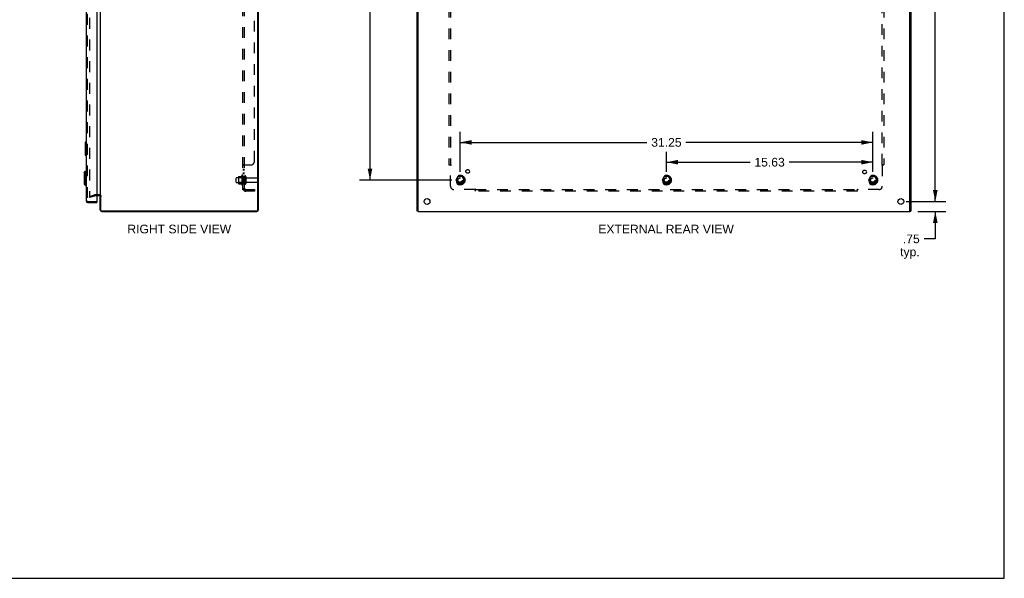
# Model space of a CAD drawing. Header units: inches. Extents: x 0 to 149, y 0 to 96.
# Tile 8 of 9: x 75 to 149, y 0 to 42. Entities that reach past the tile are written whole.
import ezdxf

# ---------------------------------------------------------------- set-up
doc = ezdxf.new("R2010")
doc.units = ezdxf.units.IN
doc.header["$LTSCALE"] = 8.201754
doc.header["$MEASUREMENT"] = 0
doc.linetypes.add('HIDDEN', pattern=[0.2, 0.1, -0.1])
doc.layers.get('0').update_dxf_attribs({"linetype": 'CONTINUOUS'})
for name, color, linetype in [('DEFAULT_2', 8, 'HIDDEN'), ('DIMENSIONS', 7, 'CONTINUOUS'), ('DOOR_ASSEMBLY', 7, 'CONTINUOUS'), ('SUBPANEL', 7, 'CONTINUOUS')]:
    doc.layers.add(name, color=color, linetype=linetype)
doc.styles.get("Standard").update_dxf_attribs({"font": 'arial.ttf'})
doc.dimstyles.new('DIMSTYLE_1', dxfattribs={"dimtxt": 0.657895, "dimasz": 0.877193, "dimexe": 0.09, "dimexo": 0.07, "dimgap": 0.0375, "dimtad": 0, "dimtih": 1, "dimtoh": 1, "dimzin": 4, "dimdsep": 46, "dimtxsty": 'Standard', "dimblk": '_FILLED', "dimblk1": '_FILLED', "dimblk2": '_FILLED', "dimcen": 0.09, "dimadec": 3, "dimazin": 1, "dimtfac": 1, "dimtdec": 3, "dimtofl": 0, "dimtmove": 0, "dimatfit": 3, "dimldrblk": '_FILLED', "dimfxl": 0, "dimtolj": 1, "dimtzin": 4, "dimarcsym": 0})

# ---------------------------------------------------------------- blocks, each defined once
blk = doc.blocks.new('_FILLED')
at = {"color": 0, "linetype": 'ByBlock'}
blk.add_solid([(0, 0), (-1, 0.2), (-1, -0.2)], dxfattribs=at)
blk = doc.blocks.new('*D7')
at = {"layer": 'DIMENSIONS', "color": 2, "linetype": 'Continuous'}
for p, q in [((141.9, 69.035), (144.687, 69.035)), ((143.897, 69.035), (143.897, 49.443)), ((143.897, 28.535), (143.897, 48.127)), ((141.9, 28.535), (144.687, 28.535))]:
    blk.add_line(p, q, dxfattribs=at)
at = {"layer": 'DIMENSIONS', "color": 2, "linetype": 'Continuous', "xscale": 0.8771929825, "yscale": 0.8771929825, "zscale": 0.8771929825}
for p, rotation in [((143.897, 69.035), 90), ((143.897, 28.535), 270)]:
    blk.add_blockref('_FILLED', p, dxfattribs=dict(at, rotation=rotation))
at = {"layer": 'DIMENSIONS', "color": 2, "linetype": 'Continuous', "insert": (143.897, 49.114), "char_height": 0.6579, "width": 2.29896, "attachment_point": 2, "line_spacing_factor": 0.9}
blk.add_mtext('40.50', dxfattribs=at)
blk = doc.blocks.new('*D10')
at = {"layer": 'DIMENSIONS', "color": 2, "linetype": 'Continuous'}
for p, q in [((143.897, 28.535), (143.897, 30.29)), ((141.681, 28.535), (144.687, 28.535)), ((142.575, 27.785), (144.687, 27.785)), ((143.897, 27.785), (143.897, 25.71)), ((143.897, 25.71), (143.047, 25.71))]:
    blk.add_line(p, q, dxfattribs=at)
at = {"layer": 'DIMENSIONS', "color": 2, "linetype": 'Continuous', "xscale": 0.8771929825, "yscale": 0.8771929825, "zscale": 0.8771929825}
for p, rotation in [((143.897, 28.535), 270), ((143.897, 27.785), 90)]:
    blk.add_blockref('_FILLED', p, dxfattribs=dict(at, rotation=rotation))
at = {"layer": 'DIMENSIONS', "color": 2, "linetype": 'Continuous', "insert": (142.718, 26.039), "char_height": 0.6579, "width": 1.47965, "attachment_point": 3, "line_spacing_factor": 0.9}
blk.add_mtext('.75\\Ptyp.', dxfattribs=at)
blk = doc.blocks.new('*D12')
at = {"layer": 'DIMENSIONS', "color": 2, "linetype": 'Continuous'}
for p, q in [((107.297, 67.41), (100.3, 67.41)), ((101.089, 67.41), (101.089, 48.248)), ((101.089, 30.16), (101.089, 46.933)), ((107.297, 30.16), (100.3, 30.16))]:
    blk.add_line(p, q, dxfattribs=at)
at = {"layer": 'DIMENSIONS', "color": 2, "linetype": 'Continuous', "xscale": 0.8771929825, "yscale": 0.8771929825, "zscale": 0.8771929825}
for p, rotation in [((101.089, 67.41), 90), ((101.089, 30.16), 270)]:
    blk.add_blockref('_FILLED', p, dxfattribs=dict(at, rotation=rotation))
at = {"layer": 'DIMENSIONS', "color": 2, "linetype": 'Continuous', "insert": (101.089, 47.919), "char_height": 0.6579, "width": 2.29896, "attachment_point": 2, "line_spacing_factor": 0.9}
blk.add_mtext('37.25', dxfattribs=at)
blk = doc.blocks.new('*D14')
at = {"layer": 'DIMENSIONS', "color": 2, "linetype": 'Continuous'}
for p, q in [((107.911, 30.774), (107.911, 33.806)), ((139.161, 30.774), (139.161, 33.806)), ((107.911, 33.016), (122.057, 33.016)), ((139.161, 33.016), (125.014, 33.016))]:
    blk.add_line(p, q, dxfattribs=at)
at = {"layer": 'DIMENSIONS', "color": 2, "linetype": 'Continuous', "xscale": 0.8771929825, "yscale": 0.8771929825, "zscale": 0.8771929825, "rotation": 180}
blk.add_blockref('_FILLED', (107.911, 33.016), dxfattribs=at)
at = {"layer": 'DIMENSIONS', "color": 2, "linetype": 'Continuous', "xscale": 0.8771929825, "yscale": 0.8771929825, "zscale": 0.8771929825}
blk.add_blockref('_FILLED', (139.161, 33.016), dxfattribs=at)
at = {"layer": 'DIMENSIONS', "color": 2, "linetype": 'Continuous', "insert": (123.536, 33.345), "char_height": 0.6579, "width": 2.29896, "attachment_point": 2, "line_spacing_factor": 0.9}
blk.add_mtext('31.25', dxfattribs=at)
blk = doc.blocks.new('*D15')
at = {"layer": 'DIMENSIONS', "color": 2, "linetype": 'Continuous'}
for p, q in [((123.536, 30.774), (123.536, 32.306)), ((139.161, 30.774), (139.161, 32.306)), ((123.536, 31.516), (129.87, 31.516)), ((139.161, 31.516), (132.827, 31.516))]:
    blk.add_line(p, q, dxfattribs=at)
at = {"layer": 'DIMENSIONS', "color": 2, "linetype": 'Continuous', "xscale": 0.8771929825, "yscale": 0.8771929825, "zscale": 0.8771929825, "rotation": 180}
blk.add_blockref('_FILLED', (123.536, 31.516), dxfattribs=at)
at = {"layer": 'DIMENSIONS', "color": 2, "linetype": 'Continuous', "xscale": 0.8771929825, "yscale": 0.8771929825, "zscale": 0.8771929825}
blk.add_blockref('_FILLED', (139.161, 31.516), dxfattribs=at)
at = {"layer": 'DIMENSIONS', "color": 2, "linetype": 'Continuous', "insert": (131.348, 31.845), "char_height": 0.6579, "width": 2.29896, "attachment_point": 2, "line_spacing_factor": 0.9}
blk.add_mtext('15.63', dxfattribs=at)

msp = doc.modelspace()

# ---------------------------------------------------------------- linework, layer by layer
at = {"color": 7, "linetype": 'Continuous'}
for p, q in [((149.123, 0), (149.123, 96.491)), ((104.736, 27.818), (104.661, 27.818)), ((104.736, 27.788), (104.736, 27.889)), ((141.961, 27.788), (141.961, 27.887)), ((141.961, 27.818), (142.036, 27.818)), ((0, 0), (149.123, 0))]:
    msp.add_line(p, q, dxfattribs=at)
at = {"color": 3, "linetype": 'Continuous'}
for p, q in [((92.605, 27.898), (92.605, 69.672)), ((92.658, 27.921), (92.658, 69.649)), ((104.661, 27.818), (104.661, 69.752)), ((104.736, 27.895), (104.736, 69.675)), ((141.961, 27.895), (141.961, 69.675)), ((142.036, 69.752), (142.036, 27.818)), ((80.658, 68.61), (80.658, 28.96)), ((80.616, 28.96), (80.415, 28.96)), ((80.658, 27.902), (80.658, 28.947)), ((80.681, 28.96), (80.681, 27.898)), ((92.525, 27.818), (80.761, 27.818)), ((80.775, 27.785), (92.522, 27.785)), ((104.736, 27.788), (104.736, 27.785)), ((104.736, 27.785), (141.961, 27.785)), ((141.961, 27.788), (141.961, 27.785))]:
    msp.add_line(p, q, dxfattribs=at)
for centre in [(105.411, 28.535), (141.286, 28.535)]:
    msp.add_circle(centre, 0.219, dxfattribs=at)
for centre, radius, start, end in [((80.616, 28.918), 0.042, 0, 90), ((80.775, 27.902), 0.117, 180, 270), ((80.761, 27.898), 0.08, 180, 270), ((92.522, 27.921), 0.136, 270, 360), ((92.525, 27.898), 0.08, 270, 360)]:
    msp.add_arc(centre, radius, start, end, dxfattribs=at)
at = {"layer": 'DEFAULT_2', "color": 8, "linetype": 'HIDDEN'}
for p, q in [((79.845, 68.687), (79.845, 28.883)), ((90.958, 30.003), (90.958, 30.318)), ((90.988, 30.348), (91.583, 30.348)), ((90.988, 29.973), (91.583, 29.973)), ((91.122, 30.416), (91.122, 29.905)), ((91.142, 30.344), (91.122, 30.364)), ((91.142, 29.977), (91.122, 29.957)), ((91.132, 30.438), (91.36, 30.438)), ((91.132, 29.883), (91.36, 29.883)), ((91.438, 30.344), (91.142, 30.344)), ((91.142, 30.344), (91.142, 29.977)), ((91.438, 29.977), (91.142, 29.977)), ((91.388, 30.516), (91.388, 29.804)), ((91.438, 30.344), (91.458, 30.364)), ((91.438, 30.344), (91.438, 29.977)), ((91.438, 29.977), (91.458, 29.957)), ((91.458, 30.494), (91.458, 29.826)), ((91.583, 30.418), (91.583, 29.903)), ((91.693, 30.418), (91.693, 29.903)), ((91.755, 30.325), (92.553, 30.325)), ((91.755, 29.995), (92.553, 29.995)), ((92.583, 30.025), (92.583, 30.295)), ((107.748, 30.433), (107.593, 30.165)), ((107.593, 30.155), (107.748, 29.888)), ((108.065, 30.438), (107.756, 30.438)), ((108.065, 29.883), (107.756, 29.883)), ((108.228, 30.165), (108.074, 30.433)), ((108.074, 29.888), (108.228, 30.155)), ((123.373, 30.433), (123.218, 30.165)), ((123.218, 30.155), (123.373, 29.888)), ((123.69, 30.438), (123.381, 30.438)), ((123.69, 29.883), (123.381, 29.883)), ((123.853, 30.165), (123.699, 30.433)), ((123.699, 29.888), (123.853, 30.155)), ((138.998, 30.433), (138.843, 30.165)), ((138.843, 30.155), (138.998, 29.888)), ((139.315, 30.438), (139.006, 30.438)), ((139.315, 29.883), (139.006, 29.883)), ((139.478, 30.165), (139.324, 30.433)), ((139.324, 29.888), (139.478, 30.155)), ((79.845, 28.928), (80.231, 29.032)), ((79.845, 28.928), (79.865, 28.856)), ((79.865, 28.856), (80.251, 28.959)), ((80.616, 29.035), (80.257, 29.035)), ((80.415, 28.96), (80.257, 28.96))]:
    msp.add_line(p, q, dxfattribs=at)
for points in [[(79.865, 28.863), (79.864, 28.863), (79.863, 28.863), (79.862, 28.863), (79.862, 28.863), (79.861, 28.863), (79.86, 28.863), (79.859, 28.864), (79.859, 28.864), (79.858, 28.864), (79.857, 28.864), (79.857, 28.865), (79.856, 28.865), (79.855, 28.865), (79.855, 28.866), (79.854, 28.866), (79.853, 28.867), (79.853, 28.867), (79.852, 28.868), (79.852, 28.868), (79.851, 28.869), (79.85, 28.869), (79.85, 28.87), (79.849, 28.87), (79.849, 28.871), (79.849, 28.872), (79.848, 28.872), (79.848, 28.873), (79.847, 28.874), (79.847, 28.874), (79.847, 28.875), (79.846, 28.876), (79.846, 28.877), (79.846, 28.877), (79.846, 28.878), (79.846, 28.879), (79.846, 28.88), (79.845, 28.88), (79.845, 28.881), (79.845, 28.882), (79.845, 28.883)], [(79.845, 28.883), (79.845, 28.881), (79.846, 28.879), (79.846, 28.877), (79.847, 28.875), (79.848, 28.873), (79.849, 28.871), (79.85, 28.87), (79.851, 28.868), (79.853, 28.867), (79.854, 28.866), (79.856, 28.865), (79.858, 28.864), (79.86, 28.863), (79.862, 28.863), (79.864, 28.863), (79.865, 28.863)], [(79.865, 28.863), (79.865, 28.863), (79.867, 28.863), (79.869, 28.863)], [(79.869, 28.863), (79.869, 28.863), (79.868, 28.863), (79.867, 28.863), (79.866, 28.863), (79.866, 28.863), (79.865, 28.863), (79.865, 28.863)]]:
    msp.add_lwpolyline(points, dxfattribs=at)
for centre, radius in [((107.911, 30.16), 0.372), ((107.911, 30.16), 0.356), ((107.911, 30.16), 0.312), ((107.911, 30.16), 0.204), ((107.911, 30.16), 0.188), ((107.911, 30.16), 0.183), ((107.911, 30.16), 0.165), ((123.536, 30.16), 0.372), ((123.536, 30.16), 0.356), ((123.536, 30.16), 0.312), ((123.536, 30.16), 0.204), ((123.536, 30.16), 0.188), ((123.536, 30.16), 0.183), ((123.536, 30.16), 0.165), ((139.161, 30.16), 0.372), ((139.161, 30.16), 0.356), ((139.161, 30.16), 0.312), ((139.161, 30.16), 0.204), ((139.161, 30.16), 0.188), ((139.161, 30.16), 0.183), ((139.161, 30.16), 0.165)]:
    msp.add_circle(centre, radius, dxfattribs=at)
for centre, radius, start, end in [((90.988, 30.318), 0.03, 90, 180), ((90.988, 30.003), 0.03, 180, 270), ((91.132, 30.428), 0.01, 90, 174.80617), ((91.263, 30.416), 0.141, 174.79195, 180), ((91.263, 29.905), 0.141, 180, 185.20805), ((91.132, 29.893), 0.01, 185.19383, 270), ((91.341, 30.448), 0.01, 270, 336.03207), ((91.341, 29.873), 0.01, 23.96793, 90), ((91.988, 30.16), 0.698, 149.33687, 156.03207), ((91.988, 30.16), 0.698, 203.96793, 210.66313), ((91.42, 30.494), 0.0384, 0, 145.55034), ((91.42, 29.826), 0.0384, 214.44966, 360), ((91.638, 30.418), 0.055, 0, 180), ((91.638, 29.903), 0.055, 180, 360), ((91.755, 30.388), 0.0625, 180, 270), ((91.755, 29.933), 0.0625, 90, 180), ((92.553, 30.295), 0.03, 360, 90), ((92.553, 30.025), 0.03, 270, 0), ((107.602, 30.16), 0.01, 150.01268, 209.98829), ((107.756, 30.428), 0.01, 90.01235, 149.98915), ((107.756, 29.893), 0.01, 210.01204, 269.98872), ((108.065, 30.428), 0.01, 30.01204, 89.98872), ((108.065, 29.893), 0.01, 270.01235, 329.98915), ((108.22, 30.16), 0.01, 330.01268, 29.98829), ((123.227, 30.16), 0.01, 150.01268, 209.98829), ((123.381, 30.428), 0.01, 90.01235, 149.98915), ((123.381, 29.893), 0.01, 210.01204, 269.98872), ((123.69, 30.428), 0.01, 30.01204, 89.98872), ((123.69, 29.893), 0.01, 270.01235, 329.98915), ((123.845, 30.16), 0.01, 330.01268, 29.98829), ((138.852, 30.16), 0.01, 150.01268, 209.98829), ((139.006, 30.428), 0.01, 90.01235, 149.98915), ((139.006, 29.893), 0.01, 210.01204, 269.98872), ((139.315, 30.428), 0.01, 30.01204, 89.98872), ((139.315, 29.893), 0.01, 270.01235, 329.98915), ((139.47, 30.16), 0.01, 330.01268, 29.98829), ((80.257, 28.935), 0.1, 90, 105), ((80.257, 28.935), 0.025, 90, 105), ((80.616, 28.918), 0.117, 0, 90)]:
    msp.add_arc(centre, radius, start, end, dxfattribs=at)
at = {"layer": 'DOOR_ASSEMBLY', "color": 3, "linetype": 'Continuous'}
for p, q in [((79.59, 68.993), (79.59, 28.577)), ((80.415, 69.02), (80.415, 28.55)), ((79.707, 28.46), (80.415, 28.46))]:
    msp.add_line(p, q, dxfattribs=at)
at = {"layer": 'DOOR_ASSEMBLY', "color": 8, "linetype": 'HIDDEN'}
for p, q in [((79.665, 68.993), (79.665, 28.577)), ((79.707, 28.535), (80.4, 28.535))]:
    msp.add_line(p, q, dxfattribs=at)
at = {"layer": 'DOOR_ASSEMBLY', "color": 7, "linetype": 'Continuous'}
for p, q in [((79.53, 33.02), (79.53, 32.05)), ((79.545, 33.035), (79.59, 33.035)), ((79.577, 32.935), (79.577, 32.135)), ((79.545, 32.035), (79.59, 32.035)), ((79.432, 30.722), (79.551, 30.84)), ((79.432, 30.722), (79.432, 29.856)), ((79.551, 30.84), (79.59, 30.84)), ((79.551, 30.84), (79.551, 29.738)), ((79.432, 29.856), (79.551, 29.738)), ((79.551, 29.738), (79.59, 29.738)), ((80.4, 28.535), (80.415, 28.535)), ((80.415, 28.535), (80.415, 28.46))]:
    msp.add_line(p, q, dxfattribs=at)
for points in [[(79.575, 32.971), (79.575, 32.966), (79.576, 32.96), (79.576, 32.954), (79.576, 32.948), (79.577, 32.941), (79.577, 32.935)], [(79.577, 32.135), (79.577, 32.129), (79.576, 32.123), (79.576, 32.116), (79.576, 32.11), (79.575, 32.105), (79.575, 32.099)]]:
    msp.add_lwpolyline(points, dxfattribs=at)
for centre, start, end in [((79.545, 33.02), 90, 180), ((79.575, 33.02), 0, 90), ((79.545, 32.05), 180, 270), ((79.575, 32.05), 270, 360)]:
    msp.add_arc(centre, 0.015, start, end, dxfattribs=at)
at = {"layer": 'DOOR_ASSEMBLY', "color": 3, "linetype": 'Continuous'}
for centre, radius, start, end in [((79.707, 28.577), 0.117, 180, 270), ((80.4, 28.55), 0.015, 270, 360)]:
    msp.add_arc(centre, radius, start, end, dxfattribs=at)
at = {"layer": 'DOOR_ASSEMBLY', "color": 8, "linetype": 'HIDDEN'}
msp.add_arc((79.707, 28.577), 0.042, 180, 270, dxfattribs=at)
at = {"layer": 'SUBPANEL', "color": 8, "linetype": 'HIDDEN'}
for p, q in [((91.458, 29.441), (91.458, 68.129)), ((91.583, 29.441), (91.583, 68.129)), ((92.333, 31.566), (92.333, 66.004)), ((107.067, 66.254), (107.067, 31.316)), ((107.192, 66.254), (107.192, 31.316)), ((139.88, 31.316), (139.88, 66.254)), ((140.005, 66.254), (140.005, 31.316)), ((91.512, 31.316), (92.083, 31.316)), ((107.067, 31.316), (107.233, 31.316)), ((139.839, 31.316), (140.005, 31.316)), ((91.583, 31.281), (91.458, 31.281)), ((91.583, 30.956), (91.458, 30.956)), ((91.583, 30.919), (91.458, 30.919)), ((91.583, 30.675), (91.458, 30.675)), ((91.583, 30.638), (91.458, 30.638)), ((91.466, 31.293), (91.464, 31.292)), ((91.494, 31.306), (91.484, 31.302)), ((107.173, 31.299), (107.178, 31.295)), ((107.178, 31.295), (107.181, 31.292)), ((107.192, 29.691), (107.192, 31.281)), ((107.212, 31.294), (107.205, 31.29)), ((139.88, 31.281), (139.88, 29.691)), ((91.583, 30.41), (91.458, 30.41)), ((91.583, 29.91), (91.458, 29.91)), ((91.583, 29.441), (91.458, 29.441)), ((91.512, 29.403), (91.608, 29.482)), ((91.567, 29.454), (91.566, 29.454)), ((91.569, 29.455), (91.567, 29.454)), ((91.57, 29.456), (91.569, 29.455)), ((91.572, 29.456), (91.57, 29.456)), ((91.573, 29.457), (91.572, 29.456)), ((91.574, 29.458), (91.573, 29.457)), ((91.576, 29.458), (91.574, 29.458)), ((91.695, 29.441), (92.333, 29.441)), ((92.333, 29.316), (91.695, 29.316)), ((92.333, 29.441), (92.333, 29.316)), ((109.032, 29.441), (107.442, 29.441)), ((109.067, 29.316), (109.067, 29.482)), ((109.067, 29.441), (138.005, 29.441)), ((138.005, 29.316), (109.067, 29.316)), ((138.005, 29.316), (138.005, 29.482)), ((138.027, 29.461), (138.031, 29.455)), ((139.63, 29.441), (138.04, 29.441))]:
    msp.add_line(p, q, dxfattribs=at)
for points in [[(91.512, 31.316), (91.51, 31.315), (91.508, 31.314), (91.506, 31.312), (91.503, 31.311), (91.5, 31.309), (91.497, 31.308), (91.494, 31.306)], [(91.608, 31.316), (91.609, 31.315), (91.609, 31.313), (91.609, 31.312), (91.609, 31.31), (91.608, 31.309), (91.608, 31.307), (91.607, 31.306), (91.606, 31.305), (91.605, 31.303), (91.604, 31.302), (91.602, 31.3), (91.601, 31.299), (91.599, 31.298), (91.598, 31.297), (91.596, 31.296), (91.594, 31.294), (91.592, 31.293), (91.59, 31.292), (91.589, 31.29), (91.587, 31.289), (91.586, 31.288), (91.585, 31.286), (91.584, 31.285), (91.583, 31.284), (91.583, 31.282), (91.583, 31.281)], [(91.608, 31.316), (91.609, 31.315), (91.609, 31.313), (91.609, 31.312), (91.609, 31.31)], [(107.154, 31.316), (107.156, 31.315), (107.157, 31.314), (107.159, 31.312), (107.161, 31.311), (107.163, 31.309), (107.165, 31.308), (107.166, 31.306), (107.168, 31.305), (107.169, 31.304), (107.171, 31.302), (107.172, 31.301), (107.173, 31.299)], [(107.233, 31.316), (107.232, 31.315), (107.232, 31.313), (107.231, 31.312), (107.23, 31.31), (107.229, 31.309), (107.228, 31.307), (107.227, 31.306), (107.226, 31.305), (107.224, 31.303), (107.223, 31.302), (107.221, 31.3), (107.22, 31.299), (107.218, 31.298), (107.216, 31.297), (107.214, 31.296), (107.212, 31.294)], [(139.839, 31.316), (139.839, 31.315), (139.84, 31.313), (139.841, 31.312), (139.842, 31.31), (139.843, 31.309), (139.844, 31.307), (139.845, 31.306), (139.846, 31.305), (139.847, 31.303), (139.849, 31.302), (139.851, 31.3), (139.852, 31.299), (139.854, 31.298), (139.856, 31.297), (139.858, 31.296), (139.86, 31.294), (139.866, 31.29)], [(139.918, 31.316), (139.916, 31.315), (139.914, 31.314), (139.912, 31.312), (139.911, 31.311), (139.909, 31.309), (139.907, 31.308), (139.906, 31.306), (139.904, 31.305), (139.903, 31.304), (139.901, 31.302), (139.9, 31.301), (139.898, 31.299), (139.897, 31.298)], [(91.484, 31.302), (91.48, 31.301), (91.477, 31.299), (91.474, 31.298), (91.471, 31.297), (91.469, 31.295), (91.466, 31.293), (91.464, 31.292), (91.462, 31.29), (91.461, 31.288), (91.459, 31.287), (91.459, 31.285), (91.458, 31.284), (91.458, 31.282), (91.458, 31.281)], [(91.459, 31.285), (91.458, 31.284), (91.458, 31.282), (91.458, 31.281)], [(91.51, 31.315), (91.508, 31.314), (91.506, 31.312), (91.503, 31.311)], [(91.584, 31.285), (91.583, 31.284), (91.583, 31.282), (91.583, 31.281)], [(91.59, 31.292), (91.589, 31.29), (91.587, 31.289), (91.586, 31.288)], [(91.605, 31.303), (91.604, 31.302), (91.602, 31.3), (91.601, 31.299), (91.599, 31.298)], [(91.608, 31.309), (91.608, 31.307), (91.607, 31.306)], [(107.181, 31.292), (107.183, 31.29), (107.185, 31.288), (107.186, 31.287), (107.188, 31.285), (107.189, 31.284), (107.191, 31.282), (107.192, 31.281)], [(107.205, 31.29), (107.203, 31.289), (107.201, 31.288), (107.199, 31.286), (107.197, 31.285), (107.195, 31.284), (107.194, 31.282), (107.192, 31.281)], [(139.866, 31.29), (139.868, 31.289), (139.871, 31.288), (139.873, 31.286), (139.875, 31.285), (139.876, 31.284), (139.878, 31.282), (139.88, 31.281)], [(139.897, 31.298), (139.892, 31.293), (139.891, 31.292), (139.889, 31.29), (139.887, 31.288), (139.886, 31.287), (139.884, 31.285), (139.882, 31.284), (139.881, 31.282), (139.88, 31.281)], [(91.487, 29.418), (91.48, 29.421), (91.477, 29.423), (91.474, 29.424), (91.471, 29.426), (91.469, 29.427), (91.466, 29.429), (91.464, 29.43), (91.462, 29.432), (91.461, 29.434), (91.459, 29.435), (91.459, 29.437), (91.458, 29.439), (91.458, 29.44), (91.458, 29.441)], [(91.512, 29.403), (91.51, 29.405), (91.508, 29.407), (91.506, 29.409), (91.503, 29.41), (91.5, 29.412), (91.497, 29.414), (91.494, 29.415), (91.49, 29.417), (91.487, 29.418)], [(91.566, 29.454), (91.564, 29.453), (91.563, 29.453), (91.562, 29.452), (91.562, 29.452), (91.561, 29.452), (91.56, 29.451), (91.559, 29.451), (91.558, 29.451), (91.557, 29.45), (91.556, 29.45), (91.556, 29.45), (91.555, 29.449), (91.554, 29.449), (91.553, 29.449), (91.552, 29.448), (91.551, 29.448), (91.55, 29.448), (91.549, 29.448), (91.549, 29.447), (91.548, 29.447), (91.547, 29.447), (91.546, 29.446), (91.545, 29.446), (91.544, 29.446), (91.543, 29.446), (91.542, 29.445), (91.542, 29.445), (91.541, 29.445), (91.54, 29.445), (91.539, 29.444), (91.538, 29.444), (91.538, 29.444), (91.537, 29.444), (91.536, 29.444), (91.535, 29.443), (91.534, 29.443), (91.534, 29.443), (91.533, 29.443), (91.532, 29.443), (91.531, 29.443), (91.531, 29.443), (91.53, 29.442), (91.529, 29.442), (91.529, 29.442), (91.528, 29.442), (91.527, 29.442), (91.526, 29.442), (91.526, 29.442), (91.525, 29.442), (91.525, 29.441), (91.524, 29.441), (91.524, 29.441), (91.524, 29.441), (91.523, 29.441), (91.523, 29.441)], [(91.523, 29.441), (91.523, 29.441), (91.523, 29.441), (91.523, 29.441), (91.523, 29.441), (91.524, 29.441), (91.524, 29.441), (91.524, 29.441), (91.525, 29.441), (91.525, 29.441), (91.526, 29.441), (91.526, 29.441)], [(91.587, 29.464), (91.587, 29.464), (91.587, 29.464), (91.587, 29.464), (91.586, 29.464), (91.586, 29.464), (91.586, 29.464), (91.585, 29.463), (91.585, 29.463), (91.584, 29.463), (91.584, 29.463), (91.583, 29.462), (91.583, 29.462), (91.582, 29.462), (91.582, 29.461), (91.581, 29.461), (91.581, 29.461), (91.58, 29.46), (91.58, 29.46), (91.579, 29.46), (91.578, 29.459), (91.578, 29.459), (91.577, 29.459), (91.576, 29.459), (91.576, 29.458)], [(91.601, 29.469), (91.598, 29.465), (91.596, 29.463), (91.594, 29.461), (91.592, 29.459), (91.59, 29.457), (91.589, 29.455), (91.587, 29.453), (91.586, 29.45), (91.585, 29.448), (91.584, 29.446), (91.583, 29.445), (91.583, 29.443), (91.583, 29.441)], [(91.583, 29.461), (91.584, 29.462), (91.584, 29.462), (91.584, 29.463), (91.585, 29.463), (91.585, 29.463), (91.586, 29.463), (91.586, 29.464), (91.586, 29.464), (91.587, 29.464), (91.587, 29.464), (91.587, 29.464), (91.587, 29.464), (91.587, 29.464)], [(91.608, 29.482), (91.609, 29.482), (91.609, 29.481), (91.609, 29.48), (91.609, 29.479), (91.608, 29.478), (91.608, 29.477), (91.607, 29.476), (91.606, 29.475), (91.605, 29.474), (91.604, 29.472), (91.602, 29.47), (91.601, 29.469)], [(109.041, 29.455), (109.04, 29.453), (109.038, 29.45), (109.037, 29.448), (109.036, 29.446), (109.034, 29.445), (109.033, 29.443), (109.032, 29.441)], [(109.047, 29.426), (109.044, 29.429), (109.042, 29.43), (109.041, 29.432), (109.039, 29.434), (109.037, 29.435), (109.036, 29.437), (109.034, 29.439), (109.033, 29.44), (109.032, 29.441)], [(109.067, 29.482), (109.065, 29.482), (109.064, 29.481), (109.062, 29.48), (109.061, 29.479), (109.06, 29.478), (109.058, 29.477), (109.057, 29.476), (109.055, 29.475), (109.054, 29.474), (109.052, 29.472), (109.051, 29.47), (109.05, 29.469), (109.049, 29.467), (109.047, 29.465), (109.046, 29.463), (109.045, 29.461), (109.041, 29.455)], [(109.067, 29.403), (109.066, 29.405), (109.064, 29.407), (109.063, 29.409), (109.061, 29.41), (109.06, 29.412), (109.059, 29.414), (109.057, 29.415), (109.056, 29.417), (109.054, 29.418), (109.053, 29.42), (109.052, 29.421), (109.05, 29.423), (109.047, 29.426)], [(138.005, 29.482), (138.006, 29.482), (138.008, 29.481), (138.009, 29.48), (138.011, 29.479), (138.012, 29.478), (138.014, 29.477), (138.015, 29.476), (138.016, 29.475), (138.018, 29.474), (138.019, 29.472), (138.021, 29.47), (138.022, 29.469), (138.023, 29.467), (138.024, 29.465), (138.025, 29.463), (138.027, 29.461)], [(138.005, 29.403), (138.006, 29.405), (138.007, 29.407), (138.009, 29.409), (138.01, 29.41), (138.012, 29.412), (138.013, 29.414), (138.015, 29.415), (138.016, 29.417), (138.017, 29.418), (138.019, 29.42), (138.02, 29.421), (138.022, 29.423)], [(138.022, 29.423), (138.024, 29.426), (138.026, 29.427), (138.029, 29.43)], [(138.029, 29.43), (138.031, 29.432), (138.033, 29.434), (138.034, 29.435), (138.036, 29.437), (138.037, 29.439), (138.039, 29.44), (138.04, 29.441)], [(138.031, 29.455), (138.032, 29.453), (138.033, 29.45), (138.035, 29.448), (138.036, 29.446), (138.037, 29.445), (138.039, 29.443), (138.04, 29.441)]]:
    msp.add_lwpolyline(points, dxfattribs=at)
for centre, radius in [((108.491, 30.815), 0.141), ((138.542, 30.779), 0.141), ((107.911, 30.16), 0.25), ((123.536, 30.16), 0.25), ((139.161, 30.16), 0.25)]:
    msp.add_circle(centre, radius, dxfattribs=at)
for centre, radius, start, end in [((92.083, 31.566), 0.25, 270, 360), ((91.695, 29.553), 0.237, 180, 270), ((91.695, 29.553), 0.112, 180, 270), ((107.442, 29.691), 0.25, 180, 270), ((139.63, 29.691), 0.25, 270, 360)]:
    msp.add_arc(centre, radius, start, end, dxfattribs=at)

# ---------------------------------------------------------------- texts
at = {"layer": 'DIMENSIONS', "color": 2, "linetype": 'Continuous', "char_height": 0.65789, "attachment_point": 2, "line_spacing_factor": 0.9}
for s, insert, width in [('RIGHT SIDE VIEW', (86.645, 26.783), 7.84582), ('EXTERNAL REAR VIEW', (123.509, 26.778), 10.24261)]:
    msp.add_mtext(s, dxfattribs=dict(at, insert=insert, width=width))

# ---------------------------------------------------------------- dimensions: what is measured, and where the dimension line sits
at = {"layer": 'DIMENSIONS', "color": 2, "linetype": 'Continuous'}
for base, p1, p2, angle, picture, middle in [((143.897, 69.035), (141.83, 28.535), (141.83, 69.035), 90, '*D7', (143.88, 48.781)), ((101.089, 30.16), (107.367, 67.41), (107.367, 30.16), 270, '*D12', (101.09, 47.587)), ((123.535864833, 31.516300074), (139.160864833, 32.375773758), (123.535864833, 32.375773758), 180, '*D15', (131.376314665, 31.5126316))]:
    dim = msp.add_linear_dim(base=base, p1=p1, p2=p2, angle=angle, dimstyle='DIMSTYLE_1', dxfattribs=at)
    dim.commit()
    dim.dimension.update_dxf_attribs({"geometry": picture, "text_midpoint": middle, "dimtype": 160})
dim = msp.add_linear_dim(base=(139.161, 33.016), p1=(107.911, 30.704), p2=(139.161, 30.704), dimstyle='DIMSTYLE_1', dxfattribs=at)
dim.commit()
dim.dimension.update_dxf_attribs({"geometry": '*D14', "text_midpoint": (123.537, 33.013), "dimtype": 160})
dim = msp.add_linear_dim(base=(143.897, 28.535), p1=(142.505, 27.785), p2=(141.611, 28.535), angle=90, text='<>\\Ptyp.', dimstyle='DIMSTYLE_1', dxfattribs=at)
dim.commit()
dim.dimension.update_dxf_attribs({"geometry": '*D10', "text_midpoint": (141.978, 25.217), "dimtype": 160})

doc.saveas('drawing.dxf')
